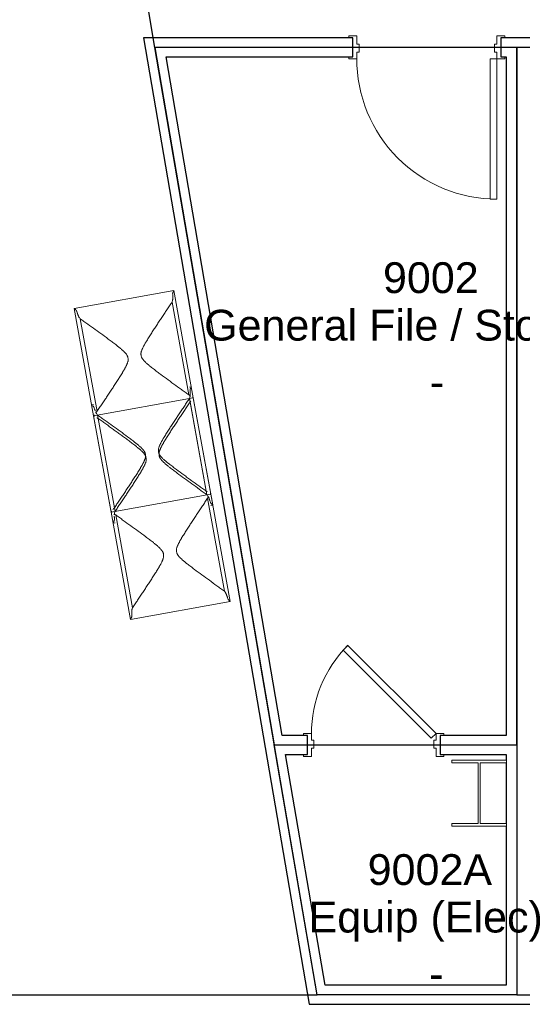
# Model space of a CAD drawing. Header units: inches. Extents: x -1 to 4727, y -3 to 1727.
# Tile 103 of 163: x 3144 to 3273, y 208 to 460. Entities that reach past the tile are written whole.
import ezdxf

# ---------------------------------------------------------------- set-up
doc = ezdxf.new("R2010")
doc.units = ezdxf.units.IN
doc.header["$LTSCALE"] = 42
doc.header["$MEASUREMENT"] = 0
doc.layers.get('0').update_dxf_attribs({"linetype": 'CONTINUOUS'})
for name, color, linetype in [('I-DOOR', 9, 'CONTINUOUS'), ('I-FURN', 8, 'CONTINUOUS'), ('I-WALL', 8, 'CONTINUOUS'), ('Room Names & IDs', 7, 'CONTINUOUS'), ('S-COLS', 7, 'CONTINUOUS'), ('triLabelLayer', 7, 'CONTINUOUS'), ('triSpaceLayer', 7, 'CONTINUOUS')]:
    doc.layers.add(name, color=color, linetype=linetype)
doc.styles.add('PDF Helvetica', font='Helvetica.ttf')
doc.styles.get("Standard").update_dxf_attribs({"font": 'romans.shx'})

# ---------------------------------------------------------------- blocks, each defined once
blk = doc.blocks.new('Single - Plain Panel - Hollow Metal Frame - 3_-0_ x 8_-6_ - Interior-6967896-FURNITURE PLAN - FLOOR 09 - EAST')
at = {"lineweight": 18}
for p, q in [((-18, 38.9375), (-16.25, 38.9375)), ((-18, 2.9375), (-18, 38.9375)), ((-16.25, 2.9375), (-16.25, 38.9375)), ((-18, 2.9375), (-20, 2.9375)), ((-20, 2.9375), (-20, 2.4375)), ((-18, 2.9375), (-16.25, 2.9375)), ((-18, 1.1875), (-18, 2.9375)), ((20, 2.9375), (18, 2.9375)), ((18, 2.9375), (18, 1.1875)), ((20, 2.4375), (20, 2.9375)), ((-20, 2.4375), (-19, 2.4375)), ((-19, 2.4375), (-19, -2.4375)), ((-17.375, 1.1875), (-18, 1.1875)), ((-17.375, -0.8125), (-17.375, 1.1875)), ((18, 1.1875), (17.375, 1.1875)), ((17.375, 1.1875), (17.375, -0.8125)), ((19, -2.4375), (19, 2.4375)), ((19, 2.4375), (20, 2.4375)), ((-19, -2.4375), (-20, -2.4375)), ((-20, -2.4375), (-20, -2.9375)), ((-18, -2.9375), (-18, -0.8125)), ((-18, -0.8125), (-17.375, -0.8125)), ((17.375, -0.8125), (18, -0.8125)), ((18, -0.8125), (18, -2.9375)), ((20, -2.4375), (19, -2.4375)), ((20, -2.9375), (20, -2.4375)), ((-20, -2.9375), (-18, -2.9375)), ((18, -2.9375), (20, -2.9375))]:
    blk.add_line(p, q, dxfattribs=at)
at = {"lineweight": 9}
blk.add_arc((-18, 2.9375), 36, 359.794694, 90, dxfattribs=at)
blk = doc.blocks.new('Bernhardt-Design_Seating_Harmony_Bench_K6D - K6D-4325180-FURNITURE PLAN - FLOOR 09 - EAST')
at = {"lineweight": 9}
for p, q in [((-28, 13), (-28, -12.99)), ((-28, 13), (-27.98, 13)), ((-28, -12.99), (-28, 13)), ((-27.98, 13), (-0.01, 13)), ((0, -12.99), (0, 13)), ((0, 13), (0, -12.99)), ((0.01, 13), (27.98, 13)), ((28, 12.51), (28, 13)), ((-0.93, 12.02), (-25.12, 12.02)), ((25.12, 12.02), (0.93, 12.02)), ((-0.93, -11.94), (-25.12, -11.94)), ((24.19, -11.94), (0.93, -11.94)), ((25.12, -11.94), (24.21, -11.94)), ((28, -12.99), (28, -12.48)), ((-27.98, -12.99), (-28, -12.99)), ((-0.01, -12.99), (-27.98, -12.99)), ((27.98, -12.99), (0.01, -12.99))]:
    blk.add_line(p, q, dxfattribs=at)
for points, knots in [([(-27.98, 13), (-27.97, 12.99), (-27.95, 12.98), (-27.92, 12.96), (-27.89, 12.93), (-27.87, 12.91), (-27.84, 12.89), (-27.81, 12.87), (-27.78, 12.85), (-27.75, 12.83), (-27.72, 12.8), (-27.69, 12.78), (-27.65, 12.76), (-27.61, 12.73), (-27.58, 12.7), (-27.54, 12.68), (-27.52, 12.67), (-27.49, 12.65), (-27.45, 12.63), (-27.41, 12.61), (-27.37, 12.59), (-27.32, 12.57), (-27.26, 12.55), (-27.21, 12.54), (-27.17, 12.53)], [-1, -1, -1, -1, -0.916667, -0.833333, -0.791667, -0.75, -0.708333, -0.666667, -0.625, -0.583333, -0.541667, -0.5, -0.458333, -0.416667, -0.375, -0.333333, -0.3125, -0.291667, -0.25, -0.208333, -0.166667, -0.125, -0.083333, 0, 0, 0, 0]), ([(0.12, 12.88), (0.12, 12.89), (0.11, 12.9), (0.09, 12.91), (0.08, 12.92)], [0.78015021, 0.78015021, 0.78015021, 0.78015021, 0.79166667, 0.83333333, 0.83333333, 0.83333333, 0.83333333]), ([(27.45, 12.63), (27.47, 12.64), (27.5, 12.66), (27.53, 12.68), (27.56, 12.69), (27.58, 12.71), (27.61, 12.73), (27.65, 12.76), (27.67, 12.77), (27.69, 12.78)], [-0.75, -0.75, -0.75, -0.75, -0.7083333, -0.6666667, -0.6458333, -0.625, -0.5833333, -0.5416667, -0.5, -0.5, -0.5, -0.5]), ([(27.7, 12.79), (27.7, 12.79), (27.72, 12.81), (27.75, 12.83), (27.78, 12.85), (27.8, 12.87), (27.81, 12.87)], [-0.4877236, -0.4877236, -0.4877236, -0.4877236, -0.4583333, -0.4166667, -0.375, -0.3333333, -0.3333333, -0.3333333, -0.3333333]), ([(-25.12, 12.02), (-25.23, 12.08), (-25.38, 12.16), (-25.57, 12.23), (-25.68, 12.27), (-25.77, 12.3), (-25.85, 12.32), (-25.97, 12.35), (-26.11, 12.38), (-26.26, 12.4), (-26.38, 12.42), (-26.47, 12.43), (-26.55, 12.45), (-26.67, 12.47), (-26.88, 12.5), (-27.05, 12.52), (-27.17, 12.53)], [0, 0, 0, 0, 0.166667, 0.25, 0.291667, 0.333333, 0.375, 0.416667, 0.5, 0.583333, 0.625, 0.666667, 0.708333, 0.75, 0.833333, 1, 1, 1, 1]), ([(-0.93, 12.02), (-1.21, 11.74), (-1.78, 11.19), (-2.92, 10.09), (-4.34, 8.72), (-6.05, 7.08), (-7.49, 5.72), (-8.51, 4.78), (-9.09, 4.25), (-9.46, 3.92), (-9.76, 3.66), (-9.99, 3.46), (-10.21, 3.27), (-10.44, 3.08), (-10.67, 2.9), (-10.91, 2.71), (-11.1, 2.56), (-11.27, 2.45), (-11.37, 2.38), (-11.45, 2.33), (-11.54, 2.27), (-11.69, 2.18), (-11.9, 2.05), (-12.12, 1.93), (-12.3, 1.86), (-12.44, 1.82), (-12.58, 1.79), (-12.78, 1.76), (-13.03, 1.75), (-13.28, 1.76), (-13.47, 1.79), (-13.61, 1.82), (-13.75, 1.86), (-13.93, 1.93), (-14.15, 2.05), (-14.37, 2.18), (-14.52, 2.27), (-14.6, 2.33), (-14.66, 2.37), (-14.73, 2.41), (-14.81, 2.46), (-14.95, 2.56), (-15.15, 2.71), (-15.38, 2.9), (-15.61, 3.08), (-15.84, 3.27), (-16.07, 3.46), (-16.29, 3.66), (-16.59, 3.92), (-16.96, 4.25), (-17.55, 4.78), (-18.27, 5.45), (-19.14, 6.26), (-20, 7.08), (-20.86, 7.9), (-21.71, 8.72), (-22.57, 9.54), (-23.42, 10.37), (-24.27, 11.19), (-24.84, 11.74), (-25.12, 12.02)], [0, 0, 0, 0, 0.037037, 0.074074, 0.148148, 0.222222, 0.296296, 0.333333, 0.351852, 0.37037, 0.37963, 0.388889, 0.398148, 0.407407, 0.416667, 0.425926, 0.435185, 0.439815, 0.444444, 0.446759, 0.449074, 0.453704, 0.462963, 0.472222, 0.476852, 0.481481, 0.486111, 0.490741, 0.5, 0.509259, 0.513889, 0.518519, 0.523148, 0.527778, 0.537037, 0.546296, 0.550926, 0.553241, 0.555556, 0.55787, 0.560185, 0.564815, 0.574074, 0.583333, 0.592593, 0.601852, 0.611111, 0.62037, 0.62963, 0.648148, 0.666667, 0.703704, 0.740741, 0.777778, 0.814815, 0.851852, 0.888889, 0.925926, 0.962963, 1, 1, 1, 1]), ([(-0.68, 12.31), (-0.71, 12.28), (-0.79, 12.19), (-0.87, 12.1), (-0.93, 12.02)], [0.7760828, 0.7760828, 0.7760828, 0.7760828, 0.8333333, 1, 1, 1, 1]), ([(25.12, 12.02), (24.84, 11.74), (24.27, 11.19), (23.14, 10.09), (21.71, 8.72), (20, 7.08), (18.56, 5.72), (17.55, 4.78), (16.96, 4.25), (16.59, 3.92), (16.29, 3.66), (16.07, 3.46), (15.84, 3.27), (15.61, 3.08), (15.38, 2.9), (15.15, 2.71), (14.95, 2.56), (14.79, 2.45), (14.68, 2.38), (14.6, 2.33), (14.52, 2.27), (14.37, 2.18), (14.15, 2.05), (13.93, 1.93), (13.75, 1.86), (13.61, 1.82), (13.47, 1.79), (13.28, 1.76), (13.03, 1.75), (12.78, 1.76), (12.58, 1.79), (12.49, 1.81), (12.44, 1.82)], [0, 0, 0, 0, 0.037037, 0.0740741, 0.1481481, 0.2222222, 0.2962963, 0.3333333, 0.3518519, 0.3703704, 0.3796296, 0.3888889, 0.3981481, 0.4074074, 0.4166667, 0.4259259, 0.4351852, 0.4398148, 0.4444444, 0.4467593, 0.4490741, 0.4537037, 0.462963, 0.4722222, 0.4768519, 0.4814815, 0.4861111, 0.4907407, 0.5, 0.5092593, 0.5138889, 0.5185185, 0.5185185, 0.5185185, 0.5185185]), ([(26.47, 12.43), (26.44, 12.43), (26.38, 12.42), (26.26, 12.4), (26.11, 12.38), (25.97, 12.35), (25.85, 12.32), (25.77, 12.3), (25.68, 12.27), (25.57, 12.23), (25.38, 12.16), (25.23, 12.08), (25.12, 12.02)], [0.3333333, 0.3333333, 0.3333333, 0.3333333, 0.375, 0.4166667, 0.5, 0.5833333, 0.625, 0.6666667, 0.7083333, 0.75, 0.8333333, 1, 1, 1, 1]), ([(27.17, 12.53), (27.05, 12.52), (26.88, 12.5), (26.67, 12.47), (26.56, 12.45), (26.51, 12.44), (26.49, 12.44)], [0, 0, 0, 0, 0.1666667, 0.25, 0.2916667, 0.3245252, 0.3245252, 0.3245252, 0.3245252]), ([(27.17, 12.53), (27.21, 12.54), (27.26, 12.55), (27.32, 12.57), (27.37, 12.59), (27.4, 12.61), (27.43, 12.62), (27.43, 12.62)], [-1, -1, -1, -1, -0.9166667, -0.875, -0.8333333, -0.7916667, -0.7698289, -0.7698289, -0.7698289, -0.7698289]), ([(11.39, 2.37), (11.37, 2.38), (11.33, 2.41), (11.25, 2.46), (11.1, 2.56), (10.91, 2.71), (10.67, 2.9), (10.52, 3.02), (10.44, 3.08)], [0.55555556, 0.55555556, 0.55555556, 0.55555556, 0.55787037, 0.56018519, 0.56481481, 0.57407407, 0.58333333, 0.59259259, 0.59259259, 0.59259259, 0.59259259]), ([(12.44, 1.82), (12.4, 1.83), (12.3, 1.86), (12.12, 1.93), (11.9, 2.05), (11.69, 2.18), (11.54, 2.27), (11.45, 2.33), (11.41, 2.35), (11.39, 2.37)], [0.51851852, 0.51851852, 0.51851852, 0.51851852, 0.52314815, 0.52777778, 0.53703704, 0.5462963, 0.55092593, 0.55324074, 0.55555556, 0.55555556, 0.55555556, 0.55555556]), ([(-25.12, -11.94), (-24.84, -11.67), (-24.27, -11.12), (-23.14, -10.02), (-21.71, -8.64), (-20, -7), (-18.56, -5.64), (-17.55, -4.7), (-16.96, -4.17), (-16.59, -3.84), (-16.29, -3.58), (-16.07, -3.39), (-15.84, -3.19), (-15.61, -3.01), (-15.38, -2.82), (-15.15, -2.63), (-14.95, -2.48), (-14.79, -2.37), (-14.68, -2.3), (-14.6, -2.25), (-14.52, -2.2), (-14.37, -2.1), (-14.15, -1.97), (-13.93, -1.86), (-13.75, -1.78), (-13.61, -1.74), (-13.47, -1.71), (-13.28, -1.69), (-13.03, -1.67), (-12.78, -1.69), (-12.58, -1.71), (-12.44, -1.74), (-12.3, -1.78), (-12.12, -1.86), (-11.9, -1.97), (-11.69, -2.1), (-11.54, -2.2), (-11.45, -2.25), (-11.39, -2.29), (-11.33, -2.33), (-11.25, -2.39), (-11.1, -2.48), (-10.91, -2.63), (-10.67, -2.82), (-10.44, -3.01), (-10.21, -3.19), (-9.99, -3.39), (-9.76, -3.58), (-9.46, -3.84), (-9.09, -4.17), (-8.51, -4.7), (-7.78, -5.37), (-6.92, -6.19), (-6.06, -7), (-5.2, -7.82), (-4.34, -8.64), (-3.49, -9.47), (-2.63, -10.29), (-1.78, -11.12), (-1.21, -11.67), (-0.93, -11.94)], [0, 0, 0, 0, 0.037037, 0.074074, 0.148148, 0.222222, 0.296296, 0.333333, 0.351852, 0.37037, 0.37963, 0.388889, 0.398148, 0.407407, 0.416667, 0.425926, 0.435185, 0.439815, 0.444444, 0.446759, 0.449074, 0.453704, 0.462963, 0.472222, 0.476852, 0.481481, 0.486111, 0.490741, 0.5, 0.509259, 0.513889, 0.518519, 0.523148, 0.527778, 0.537037, 0.546296, 0.550926, 0.553241, 0.555556, 0.55787, 0.560185, 0.564815, 0.574074, 0.583333, 0.592593, 0.601852, 0.611111, 0.62037, 0.62963, 0.648148, 0.666667, 0.703704, 0.740741, 0.777778, 0.814815, 0.851852, 0.888889, 0.925926, 0.962963, 1, 1, 1, 1]), ([(10.44, -3.01), (10.52, -2.94), (10.67, -2.82), (10.91, -2.63), (11.1, -2.48), (11.27, -2.37), (11.35, -2.32), (11.39, -2.29)], [0.40740741, 0.40740741, 0.40740741, 0.40740741, 0.41666667, 0.42592593, 0.43518519, 0.43981481, 0.44444444, 0.44444444, 0.44444444, 0.44444444]), ([(11.39, -2.29), (11.41, -2.28), (11.45, -2.25), (11.54, -2.2), (11.69, -2.1), (11.9, -1.97), (12.12, -1.86), (12.3, -1.78), (12.4, -1.76), (12.44, -1.74)], [0.44444444, 0.44444444, 0.44444444, 0.44444444, 0.44675926, 0.44907407, 0.4537037, 0.46296296, 0.47222222, 0.47685185, 0.48148148, 0.48148148, 0.48148148, 0.48148148]), ([(12.44, -1.74), (12.49, -1.73), (12.58, -1.71), (12.78, -1.69), (13.03, -1.67), (13.28, -1.69), (13.47, -1.71), (13.61, -1.74), (13.75, -1.78), (13.93, -1.86), (14.15, -1.97), (14.37, -2.1), (14.52, -2.2), (14.6, -2.25), (14.66, -2.29), (14.73, -2.33), (14.81, -2.39), (14.95, -2.48), (15.15, -2.63), (15.38, -2.82), (15.61, -3.01), (15.84, -3.19), (16.07, -3.39), (16.29, -3.58), (16.59, -3.84), (16.96, -4.17), (17.55, -4.7), (18.27, -5.37), (19.14, -6.19), (20, -7), (20.86, -7.82), (21.71, -8.64), (22.57, -9.47), (23.42, -10.29), (24.27, -11.12), (24.84, -11.67), (25.12, -11.94)], [0.4814815, 0.4814815, 0.4814815, 0.4814815, 0.4861111, 0.4907407, 0.5, 0.5092593, 0.5138889, 0.5185185, 0.5231481, 0.5277778, 0.537037, 0.5462963, 0.5509259, 0.5532407, 0.5555556, 0.5578704, 0.5601852, 0.5648148, 0.5740741, 0.5833333, 0.5925926, 0.6018519, 0.6111111, 0.6203704, 0.6296296, 0.6481481, 0.6666667, 0.7037037, 0.7407407, 0.7777778, 0.8148148, 0.8518519, 0.8888889, 0.9259259, 0.962963, 1, 1, 1, 1]), ([(8.66, -4.57), (8.8, -4.44), (9.09, -4.17), (9.46, -3.84), (9.76, -3.58), (9.99, -3.39), (10.21, -3.19), (10.37, -3.07), (10.44, -3.01)], [0.33333333, 0.33333333, 0.33333333, 0.33333333, 0.35185185, 0.37037037, 0.37962963, 0.38888889, 0.39814815, 0.40740741, 0.40740741, 0.40740741, 0.40740741]), ([(5.2, -7.82), (5.48, -7.55), (6.06, -7), (6.63, -6.46), (6.92, -6.19)], [0.18518519, 0.18518519, 0.18518519, 0.18518519, 0.22222222, 0.25925914, 0.25925914, 0.25925914, 0.25925914]), ([(-27.17, -12.49), (-27.21, -12.5), (-27.26, -12.51), (-27.32, -12.54), (-27.37, -12.55), (-27.42, -12.58), (-27.46, -12.6), (-27.5, -12.62), (-27.54, -12.65), (-27.57, -12.66), (-27.59, -12.68), (-27.62, -12.7), (-27.66, -12.73), (-27.7, -12.75), (-27.73, -12.78), (-27.76, -12.8), (-27.79, -12.83), (-27.82, -12.85), (-27.85, -12.87), (-27.88, -12.9), (-27.9, -12.92), (-27.93, -12.94), (-27.96, -12.96), (-27.98, -12.98), (-27.98, -12.99)], [-1, -1, -1, -1, -0.916667, -0.875, -0.833333, -0.791667, -0.75, -0.708333, -0.666667, -0.645833, -0.625, -0.583333, -0.541667, -0.5, -0.458333, -0.416667, -0.375, -0.333333, -0.291667, -0.25, -0.208333, -0.166667, -0.083333, 0, 0, 0, 0]), ([(-27.17, -12.49), (-27.05, -12.48), (-26.87, -12.46), (-26.67, -12.42), (-26.55, -12.4), (-26.46, -12.39), (-26.37, -12.37), (-26.25, -12.36), (-26.1, -12.33), (-25.95, -12.3), (-25.84, -12.27), (-25.75, -12.25), (-25.67, -12.22), (-25.56, -12.18), (-25.38, -12.09), (-25.22, -12.01), (-25.12, -11.94)], [0, 0, 0, 0, 0.166667, 0.25, 0.291667, 0.333333, 0.375, 0.416667, 0.5, 0.583333, 0.625, 0.666667, 0.708333, 0.75, 0.833333, 1, 1, 1, 1]), ([(-0.93, -11.94), (-0.91, -11.98), (-0.88, -12.03), (-0.83, -12.1), (-0.79, -12.15), (-0.75, -12.2), (-0.71, -12.23), (-0.69, -12.25), (-0.69, -12.26)], [0, 0, 0, 0, 0.0714286, 0.1071429, 0.1428571, 0.1785714, 0.2142857, 0.2302434, 0.2302434, 0.2302434, 0.2302434]), ([(0.57, -12.39), (0.57, -12.38), (0.59, -12.36), (0.6, -12.34), (0.62, -12.33)], [0.66898389, 0.66898389, 0.66898389, 0.66898389, 0.67857143, 0.71428571, 0.71428571, 0.71428571, 0.71428571]), ([(0.7, -12.24), (0.72, -12.23), (0.75, -12.2), (0.79, -12.15), (0.83, -12.1), (0.88, -12.03), (0.91, -11.98), (0.93, -11.94)], [0.7857143, 0.7857143, 0.7857143, 0.7857143, 0.8214286, 0.8571429, 0.8928571, 0.9285714, 1, 1, 1, 1]), ([(25.12, -11.94), (25.22, -12.01), (25.38, -12.09), (25.56, -12.18), (25.67, -12.22), (25.74, -12.25), (25.79, -12.26), (25.8, -12.26)], [0, 0, 0, 0, 0.1666667, 0.25, 0.2916667, 0.3333333, 0.3585276, 0.3585276, 0.3585276, 0.3585276]), ([(25.81, -12.26), (25.82, -12.27), (25.86, -12.28), (25.92, -12.3), (25.97, -12.31), (25.99, -12.31)], [0.35901299, 0.35901299, 0.35901299, 0.35901299, 0.375, 0.41666667, 0.44972627, 0.44972627, 0.44972627, 0.44972627]), ([(26.28, -12.36), (26.31, -12.36), (26.37, -12.37), (26.46, -12.39), (26.55, -12.4), (26.67, -12.42), (26.87, -12.46), (27.05, -12.48), (27.17, -12.49)], [0.5833333, 0.5833333, 0.5833333, 0.5833333, 0.625, 0.6666667, 0.7083333, 0.75, 0.8333333, 1, 1, 1, 1]), ([(27.55, -12.65), (27.54, -12.65), (27.52, -12.64), (27.5, -12.62), (27.46, -12.6), (27.42, -12.58), (27.37, -12.55), (27.32, -12.54), (27.27, -12.52), (27.22, -12.51), (27.2, -12.5)], [-0.3333333, -0.3333333, -0.3333333, -0.3333333, -0.3125, -0.2916667, -0.25, -0.2083333, -0.1666667, -0.125, -0.0833333, -0.0202505, -0.0202505, -0.0202505, -0.0202505]), ([(-0.17, -12.8), (-0.16, -12.82), (-0.14, -12.83), (-0.13, -12.85), (-0.12, -12.85)], [0.71428571, 0.71428571, 0.71428571, 0.71428571, 0.75, 0.76900077, 0.76900077, 0.76900077, 0.76900077]), ([(0.12, -12.85), (0.13, -12.85), (0.14, -12.83), (0.16, -12.82), (0.17, -12.8)], [0.23155295, 0.23155295, 0.23155295, 0.23155295, 0.25, 0.28571429, 0.28571429, 0.28571429, 0.28571429]), ([(27.76, -12.8), (27.75, -12.79), (27.73, -12.78), (27.7, -12.75), (27.66, -12.73), (27.63, -12.7), (27.61, -12.69), (27.6, -12.68)], [-0.5783821, -0.5783821, -0.5783821, -0.5783821, -0.5416667, -0.5, -0.4583333, -0.4166667, -0.3882007, -0.3882007, -0.3882007, -0.3882007]), ([(27.87, -12.89), (27.87, -12.89), (27.85, -12.87), (27.83, -12.85), (27.81, -12.84), (27.8, -12.84)], [-0.7439033, -0.7439033, -0.7439033, -0.7439033, -0.7083333, -0.6666667, -0.6360118, -0.6360118, -0.6360118, -0.6360118])]:
    blk.add_open_spline(points, degree=3, knots=knots, dxfattribs=at)
for points in [[(-0.08, 12.92), (-0.1, 12.91), (-0.11, 12.9), (-0.12, 12.88)], [(27.91, 12.95), (27.93, 12.96), (27.95, 12.98), (27.97, 12.99), (27.98, 13)], [(0.93, 12.02), (0.87, 12.1), (0.81, 12.17), (0.75, 12.24)], [(1.78, 11.19), (1.5, 11.47), (1.21, 11.74), (0.93, 12.02)], [(2.63, 10.37), (2.35, 10.64), (2.07, 10.92), (1.78, 11.19)], [(3.49, 9.54), (3.2, 9.82), (2.92, 10.09), (2.63, 10.37)], [(4.34, 8.72), (4.06, 9), (3.77, 9.27), (3.49, 9.54)], [(5.2, 7.9), (4.91, 8.17), (4.63, 8.45), (4.34, 8.72)], [(6.06, 7.08), (5.77, 7.35), (5.48, 7.63), (5.2, 7.9)], [(6.92, 6.26), (6.63, 6.53), (6.34, 6.81), (6.06, 7.08)], [(7.78, 5.45), (7.49, 5.72), (7.2, 5.99), (6.92, 6.26)], [(8.66, 4.65), (8.36, 4.91), (8.07, 5.18), (7.78, 5.45)], [(9.54, 3.85), (9.39, 3.98), (9.09, 4.25), (8.8, 4.51), (8.66, 4.65)], [(10.44, 3.08), (10.37, 3.15), (10.21, 3.27), (9.99, 3.46), (9.76, 3.66), (9.61, 3.79), (9.54, 3.85)], [(7.78, -5.37), (8.07, -5.1), (8.36, -4.84), (8.66, -4.57)], [(6.92, -6.19), (7.2, -5.91), (7.49, -5.64), (7.78, -5.37)], [(2.63, -10.29), (2.92, -10.02), (3.2, -9.74), (3.49, -9.47)], [(3.49, -9.47), (3.77, -9.19), (4.06, -8.92), (4.34, -8.64)], [(4.34, -8.64), (4.63, -8.37), (4.91, -8.1), (5.2, -7.82)], [(0.93, -11.94), (1.21, -11.67), (1.5, -11.39), (1.78, -11.12)], [(1.78, -11.12), (2.07, -10.84), (2.35, -10.57), (2.63, -10.29)], [(27.98, -12.99), (27.98, -12.98), (27.96, -12.96), (27.94, -12.94), (27.92, -12.93)]]:
    blk.add_open_spline(points, degree=3, dxfattribs=at)
blk = doc.blocks.new('Bernhardt-Design_Seating_Harmony_Bench_K6D - K6D-V307-FURNITURE PLAN - FLOOR 09 - EAST')
at = {"lineweight": 9}
for p, q in [((-28, 13), (-28, 12.51)), ((-27.98, 13), (-0.01, 13)), ((0, -12.99), (0, 13)), ((0, 13), (0, -12.99)), ((0.01, 13), (27.98, 13)), ((27.98, 13), (28, 13)), ((28, -12.99), (28, 13)), ((28, 13), (28, -12.99)), ((-0.93, 12.02), (-25.12, 12.02)), ((25.12, 12.02), (0.93, 12.02)), ((-28, -12.48), (-28, -12.99)), ((-24.21, -11.94), (-25.12, -11.94)), ((-0.93, -11.94), (-24.19, -11.94)), ((25.12, -11.94), (0.93, -11.94)), ((-0.01, -12.99), (-27.98, -12.99)), ((27.98, -12.99), (0.01, -12.99)), ((28, -12.99), (27.98, -12.99))]:
    blk.add_line(p, q, dxfattribs=at)
for points in [[(-27.98, 13), (-27.97, 12.99), (-27.95, 12.98), (-27.93, 12.96), (-27.91, 12.95)], [(-0.08, 12.92), (-0.1, 12.91), (-0.11, 12.9), (-0.12, 12.88)], [(-2.63, 10.37), (-3.2, 9.82), (-3.77, 9.27), (-4.34, 8.72)], [(-1.78, 11.19), (-2.07, 10.92), (-2.35, 10.64), (-2.63, 10.37)], [(-0.93, 12.02), (-1.21, 11.74), (-1.5, 11.47), (-1.78, 11.19)], [(-0.75, 12.24), (-0.81, 12.17), (-0.87, 12.1), (-0.93, 12.02)], [(-5.2, 7.9), (-5.48, 7.63), (-5.77, 7.35), (-6.06, 7.08)], [(-4.34, 8.72), (-4.63, 8.45), (-4.91, 8.17), (-5.2, 7.9)], [(-7.78, 5.45), (-8.07, 5.18), (-8.36, 4.91), (-8.66, 4.65)], [(-6.06, 7.08), (-6.63, 6.53), (-7.2, 5.99), (-7.78, 5.45)], [(-9.54, 3.85), (-9.61, 3.79), (-9.76, 3.66), (-9.99, 3.46), (-10.21, 3.27), (-10.37, 3.15), (-10.44, 3.08)], [(-8.66, 4.65), (-8.8, 4.51), (-9.09, 4.25), (-9.39, 3.98), (-9.54, 3.85)], [(-10.44, -3.01), (-10.37, -3.07), (-10.21, -3.19), (-9.99, -3.39), (-9.76, -3.58), (-9.61, -3.71), (-9.54, -3.78)], [(-9.54, -3.78), (-9.39, -3.91), (-9.09, -4.17), (-8.8, -4.44), (-8.66, -4.57)], [(-8.66, -4.57), (-8.36, -4.84), (-8.07, -5.1), (-7.78, -5.37)], [(-7.78, -5.37), (-7.49, -5.64), (-7.21, -5.91), (-6.92, -6.19)], [(-6.92, -6.19), (-6.63, -6.46), (-6.34, -6.73), (-6.06, -7)], [(-6.06, -7), (-5.77, -7.28), (-5.48, -7.55), (-5.2, -7.82)], [(-5.2, -7.82), (-4.91, -8.1), (-4.63, -8.37), (-4.34, -8.64)], [(-4.34, -8.64), (-4.06, -8.92), (-3.77, -9.19), (-3.49, -9.47)], [(-3.49, -9.47), (-3.2, -9.74), (-2.63, -10.29), (-2.07, -10.84), (-1.78, -11.12)], [(-1.78, -11.12), (-1.5, -11.39), (-1.21, -11.67), (-0.93, -11.94)], [(-27.92, -12.93), (-27.94, -12.94), (-27.96, -12.96), (-27.98, -12.98), (-27.98, -12.99)]]:
    blk.add_open_spline(points, degree=3, dxfattribs=at)
for points, knots in [([(-27.81, 12.87), (-27.8, 12.87), (-27.78, 12.85), (-27.75, 12.83), (-27.72, 12.81), (-27.7, 12.79), (-27.7, 12.79)], [-0.6666667, -0.6666667, -0.6666667, -0.6666667, -0.625, -0.5833333, -0.5416667, -0.5122764, -0.5122764, -0.5122764, -0.5122764]), ([(-27.69, 12.78), (-27.67, 12.77), (-27.65, 12.76), (-27.61, 12.73), (-27.58, 12.7), (-27.54, 12.68), (-27.52, 12.67), (-27.49, 12.65), (-27.47, 12.64), (-27.45, 12.63)], [-0.5, -0.5, -0.5, -0.5, -0.4583333, -0.4166667, -0.375, -0.3333333, -0.3125, -0.2916667, -0.25, -0.25, -0.25, -0.25]), ([(0.12, 12.88), (0.12, 12.89), (0.11, 12.9), (0.09, 12.91), (0.08, 12.92)], [0.77961193, 0.77961193, 0.77961193, 0.77961193, 0.79166667, 0.83333333, 0.83333333, 0.83333333, 0.83333333]), ([(27.17, 12.53), (27.21, 12.54), (27.26, 12.55), (27.32, 12.57), (27.37, 12.59), (27.41, 12.61), (27.45, 12.63), (27.5, 12.66), (27.53, 12.68), (27.56, 12.69), (27.58, 12.71), (27.61, 12.73), (27.65, 12.76), (27.69, 12.78), (27.72, 12.8), (27.75, 12.83), (27.78, 12.85), (27.81, 12.87), (27.84, 12.89), (27.87, 12.91), (27.89, 12.93), (27.92, 12.96), (27.95, 12.98), (27.97, 12.99), (27.98, 13)], [-1, -1, -1, -1, -0.916667, -0.875, -0.833333, -0.791667, -0.75, -0.708333, -0.666667, -0.645833, -0.625, -0.583333, -0.541667, -0.5, -0.458333, -0.416667, -0.375, -0.333333, -0.291667, -0.25, -0.208333, -0.166667, -0.083333, 0, 0, 0, 0]), ([(-27.37, 12.59), (-27.35, 12.58), (-27.32, 12.57), (-27.26, 12.55), (-27.21, 12.54), (-27.17, 12.53)], [-0.1666667, -0.1666667, -0.1666667, -0.1666667, -0.125, -0.0833333, 0, 0, 0, 0]), ([(-26.49, 12.44), (-26.51, 12.44), (-26.56, 12.45), (-26.67, 12.47), (-26.88, 12.5), (-27.05, 12.52), (-27.17, 12.53)], [0.6754748, 0.6754748, 0.6754748, 0.6754748, 0.7083333, 0.75, 0.8333333, 1, 1, 1, 1]), ([(-25.12, 12.02), (-25.23, 12.08), (-25.38, 12.16), (-25.57, 12.23), (-25.68, 12.27), (-25.77, 12.3), (-25.85, 12.32), (-25.97, 12.35), (-26.11, 12.38), (-26.26, 12.4), (-26.38, 12.42), (-26.44, 12.43), (-26.47, 12.43)], [0, 0, 0, 0, 0.1666667, 0.25, 0.2916667, 0.3333333, 0.375, 0.4166667, 0.5, 0.5833333, 0.625, 0.6666667, 0.6666667, 0.6666667, 0.6666667]), ([(-12.44, 1.82), (-12.49, 1.81), (-12.58, 1.79), (-12.78, 1.76), (-13.03, 1.75), (-13.28, 1.76), (-13.47, 1.79), (-13.61, 1.82), (-13.75, 1.86), (-13.93, 1.93), (-14.15, 2.05), (-14.37, 2.18), (-14.52, 2.27), (-14.6, 2.33), (-14.66, 2.37), (-14.73, 2.41), (-14.81, 2.46), (-14.95, 2.56), (-15.15, 2.71), (-15.38, 2.9), (-15.61, 3.08), (-15.84, 3.27), (-16.07, 3.46), (-16.29, 3.66), (-16.59, 3.92), (-16.96, 4.25), (-17.55, 4.78), (-18.27, 5.45), (-19.14, 6.26), (-20, 7.08), (-20.86, 7.9), (-21.71, 8.72), (-22.57, 9.54), (-23.42, 10.37), (-24.27, 11.19), (-24.84, 11.74), (-25.12, 12.02)], [0.4814815, 0.4814815, 0.4814815, 0.4814815, 0.4861111, 0.4907407, 0.5, 0.5092593, 0.5138889, 0.5185185, 0.5231481, 0.5277778, 0.537037, 0.5462963, 0.5509259, 0.5532407, 0.5555556, 0.5578704, 0.5601852, 0.5648148, 0.5740741, 0.5833333, 0.5925926, 0.6018519, 0.6111111, 0.6203704, 0.6296296, 0.6481481, 0.6666667, 0.7037037, 0.7407407, 0.7777778, 0.8148148, 0.8518519, 0.8888889, 0.9259259, 0.962963, 1, 1, 1, 1]), ([(0.93, 12.02), (0.87, 12.1), (0.79, 12.19), (0.71, 12.28), (0.68, 12.31)], [0, 0, 0, 0, 0.1666667, 0.2239172, 0.2239172, 0.2239172, 0.2239172]), ([(25.12, 12.02), (24.84, 11.74), (24.27, 11.19), (23.14, 10.09), (21.71, 8.72), (20, 7.08), (18.56, 5.72), (17.55, 4.78), (16.96, 4.25), (16.59, 3.92), (16.29, 3.66), (16.07, 3.46), (15.84, 3.27), (15.61, 3.08), (15.38, 2.9), (15.15, 2.71), (14.95, 2.56), (14.79, 2.45), (14.68, 2.38), (14.6, 2.33), (14.52, 2.27), (14.37, 2.18), (14.15, 2.05), (13.93, 1.93), (13.75, 1.86), (13.61, 1.82), (13.47, 1.79), (13.28, 1.76), (13.03, 1.75), (12.78, 1.76), (12.58, 1.79), (12.44, 1.82), (12.3, 1.86), (12.12, 1.93), (11.9, 2.05), (11.69, 2.18), (11.54, 2.27), (11.45, 2.33), (11.39, 2.37), (11.33, 2.41), (11.25, 2.46), (11.1, 2.56), (10.91, 2.71), (10.67, 2.9), (10.44, 3.08), (10.21, 3.27), (9.99, 3.46), (9.76, 3.66), (9.46, 3.92), (9.09, 4.25), (8.51, 4.78), (7.78, 5.45), (6.92, 6.26), (6.06, 7.08), (5.2, 7.9), (4.34, 8.72), (3.49, 9.54), (2.63, 10.37), (1.78, 11.19), (1.21, 11.74), (0.93, 12.02)], [0, 0, 0, 0, 0.037037, 0.074074, 0.148148, 0.222222, 0.296296, 0.333333, 0.351852, 0.37037, 0.37963, 0.388889, 0.398148, 0.407407, 0.416667, 0.425926, 0.435185, 0.439815, 0.444444, 0.446759, 0.449074, 0.453704, 0.462963, 0.472222, 0.476852, 0.481481, 0.486111, 0.490741, 0.5, 0.509259, 0.513889, 0.518519, 0.523148, 0.527778, 0.537037, 0.546296, 0.550926, 0.553241, 0.555556, 0.55787, 0.560185, 0.564815, 0.574074, 0.583333, 0.592593, 0.601852, 0.611111, 0.62037, 0.62963, 0.648148, 0.666667, 0.703704, 0.740741, 0.777778, 0.814815, 0.851852, 0.888889, 0.925926, 0.962963, 1, 1, 1, 1]), ([(27.17, 12.53), (27.05, 12.52), (26.88, 12.5), (26.67, 12.47), (26.55, 12.45), (26.47, 12.43), (26.38, 12.42), (26.26, 12.4), (26.11, 12.38), (25.97, 12.35), (25.85, 12.32), (25.77, 12.3), (25.68, 12.27), (25.57, 12.23), (25.38, 12.16), (25.23, 12.08), (25.12, 12.02)], [0, 0, 0, 0, 0.166667, 0.25, 0.291667, 0.333333, 0.375, 0.416667, 0.5, 0.583333, 0.625, 0.666667, 0.708333, 0.75, 0.833333, 1, 1, 1, 1]), ([(-10.44, 3.08), (-10.52, 3.02), (-10.67, 2.9), (-10.91, 2.71), (-11.1, 2.56), (-11.27, 2.45), (-11.35, 2.39), (-11.39, 2.37)], [0.40740741, 0.40740741, 0.40740741, 0.40740741, 0.41666667, 0.42592593, 0.43518519, 0.43981481, 0.44444444, 0.44444444, 0.44444444, 0.44444444]), ([(-11.39, 2.37), (-11.41, 2.35), (-11.45, 2.33), (-11.54, 2.27), (-11.69, 2.18), (-11.9, 2.05), (-12.12, 1.93), (-12.3, 1.86), (-12.4, 1.83), (-12.44, 1.82)], [0.44444444, 0.44444444, 0.44444444, 0.44444444, 0.44675926, 0.44907407, 0.4537037, 0.46296296, 0.47222222, 0.47685185, 0.48148148, 0.48148148, 0.48148148, 0.48148148]), ([(-25.12, -11.94), (-24.84, -11.67), (-24.27, -11.12), (-23.14, -10.02), (-21.71, -8.64), (-20, -7), (-18.56, -5.64), (-17.55, -4.7), (-16.96, -4.17), (-16.59, -3.84), (-16.29, -3.58), (-16.07, -3.39), (-15.84, -3.19), (-15.61, -3.01), (-15.38, -2.82), (-15.15, -2.63), (-14.95, -2.48), (-14.79, -2.37), (-14.68, -2.3), (-14.6, -2.25), (-14.52, -2.2), (-14.37, -2.1), (-14.15, -1.97), (-13.93, -1.86), (-13.75, -1.78), (-13.61, -1.74), (-13.47, -1.71), (-13.28, -1.69), (-13.03, -1.67), (-12.78, -1.69), (-12.58, -1.71), (-12.49, -1.73), (-12.44, -1.74)], [0, 0, 0, 0, 0.037037, 0.0740741, 0.1481481, 0.2222222, 0.2962963, 0.3333333, 0.3518519, 0.3703704, 0.3796296, 0.3888889, 0.3981481, 0.4074074, 0.4166667, 0.4259259, 0.4351852, 0.4398148, 0.4444444, 0.4467593, 0.4490741, 0.4537037, 0.462963, 0.4722222, 0.4768519, 0.4814815, 0.4861111, 0.4907407, 0.5, 0.5092593, 0.5138889, 0.5185185, 0.5185185, 0.5185185, 0.5185185]), ([(-12.44, -1.74), (-12.4, -1.76), (-12.3, -1.78), (-12.12, -1.86), (-11.9, -1.97), (-11.69, -2.1), (-11.54, -2.2), (-11.45, -2.25), (-11.41, -2.28), (-11.39, -2.29)], [0.51851852, 0.51851852, 0.51851852, 0.51851852, 0.52314815, 0.52777778, 0.53703704, 0.5462963, 0.55092593, 0.55324074, 0.55555556, 0.55555556, 0.55555556, 0.55555556]), ([(-11.39, -2.29), (-11.37, -2.3), (-11.33, -2.33), (-11.25, -2.39), (-11.1, -2.48), (-10.91, -2.63), (-10.67, -2.82), (-10.52, -2.94), (-10.44, -3.01)], [0.55555556, 0.55555556, 0.55555556, 0.55555556, 0.55787037, 0.56018519, 0.56481481, 0.57407407, 0.58333333, 0.59259259, 0.59259259, 0.59259259, 0.59259259]), ([(0.93, -11.94), (1.21, -11.67), (1.78, -11.12), (2.92, -10.02), (4.34, -8.64), (6.05, -7), (7.49, -5.64), (8.51, -4.7), (9.09, -4.17), (9.46, -3.84), (9.76, -3.58), (9.99, -3.39), (10.21, -3.19), (10.44, -3.01), (10.67, -2.82), (10.91, -2.63), (11.1, -2.48), (11.27, -2.37), (11.37, -2.3), (11.45, -2.25), (11.54, -2.2), (11.69, -2.1), (11.9, -1.97), (12.12, -1.86), (12.3, -1.78), (12.44, -1.74), (12.58, -1.71), (12.78, -1.69), (13.03, -1.67), (13.28, -1.69), (13.47, -1.71), (13.61, -1.74), (13.75, -1.78), (13.93, -1.86), (14.15, -1.97), (14.37, -2.1), (14.52, -2.2), (14.6, -2.25), (14.66, -2.29), (14.73, -2.33), (14.81, -2.39), (14.95, -2.48), (15.15, -2.63), (15.38, -2.82), (15.61, -3.01), (15.84, -3.19), (16.07, -3.39), (16.29, -3.58), (16.59, -3.84), (16.96, -4.17), (17.55, -4.7), (18.27, -5.37), (19.14, -6.19), (20, -7), (20.86, -7.82), (21.71, -8.64), (22.57, -9.47), (23.42, -10.29), (24.27, -11.12), (24.84, -11.67), (25.12, -11.94)], [0, 0, 0, 0, 0.037037, 0.074074, 0.148148, 0.222222, 0.296296, 0.333333, 0.351852, 0.37037, 0.37963, 0.388889, 0.398148, 0.407407, 0.416667, 0.425926, 0.435185, 0.439815, 0.444444, 0.446759, 0.449074, 0.453704, 0.462963, 0.472222, 0.476852, 0.481481, 0.486111, 0.490741, 0.5, 0.509259, 0.513889, 0.518519, 0.523148, 0.527778, 0.537037, 0.546296, 0.550926, 0.553241, 0.555556, 0.55787, 0.560185, 0.564815, 0.574074, 0.583333, 0.592593, 0.601852, 0.611111, 0.62037, 0.62963, 0.648148, 0.666667, 0.703704, 0.740741, 0.777778, 0.814815, 0.851852, 0.888889, 0.925926, 0.962963, 1, 1, 1, 1]), ([(-27.2, -12.5), (-27.22, -12.51), (-27.27, -12.52), (-27.32, -12.54), (-27.37, -12.55), (-27.42, -12.58), (-27.46, -12.6), (-27.5, -12.62), (-27.53, -12.64), (-27.55, -12.65)], [-0.9797495, -0.9797495, -0.9797495, -0.9797495, -0.9166667, -0.875, -0.8333333, -0.7916667, -0.75, -0.7083333, -0.6666667, -0.6666667, -0.6666667, -0.6666667]), ([(-27.17, -12.49), (-27.05, -12.48), (-26.87, -12.46), (-26.67, -12.42), (-26.55, -12.4), (-26.46, -12.39), (-26.37, -12.37), (-26.31, -12.36), (-26.28, -12.36)], [0, 0, 0, 0, 0.1666667, 0.25, 0.2916667, 0.3333333, 0.375, 0.4166667, 0.4166667, 0.4166667, 0.4166667]), ([(-25.99, -12.31), (-25.97, -12.31), (-25.92, -12.3), (-25.86, -12.28), (-25.82, -12.27), (-25.81, -12.26)], [0.55027373, 0.55027373, 0.55027373, 0.55027373, 0.58333333, 0.625, 0.64098701, 0.64098701, 0.64098701, 0.64098701]), ([(-25.8, -12.26), (-25.79, -12.26), (-25.74, -12.25), (-25.67, -12.22), (-25.56, -12.18), (-25.38, -12.09), (-25.22, -12.01), (-25.12, -11.94)], [0.6414724, 0.6414724, 0.6414724, 0.6414724, 0.6666667, 0.7083333, 0.75, 0.8333333, 1, 1, 1, 1]), ([(-0.93, -11.94), (-0.91, -11.98), (-0.88, -12.03), (-0.83, -12.1), (-0.79, -12.15), (-0.75, -12.2), (-0.72, -12.23), (-0.7, -12.24)], [0, 0, 0, 0, 0.0714286, 0.1071429, 0.1428571, 0.1785714, 0.2142857, 0.2142857, 0.2142857, 0.2142857]), ([(-0.62, -12.33), (-0.6, -12.34), (-0.59, -12.36), (-0.57, -12.38), (-0.57, -12.39)], [0.28571429, 0.28571429, 0.28571429, 0.28571429, 0.32142857, 0.33101611, 0.33101611, 0.33101611, 0.33101611]), ([(0.69, -12.26), (0.69, -12.25), (0.71, -12.23), (0.75, -12.2), (0.79, -12.15), (0.83, -12.1), (0.88, -12.03), (0.91, -11.98), (0.93, -11.94)], [0.7697566, 0.7697566, 0.7697566, 0.7697566, 0.7857143, 0.8214286, 0.8571429, 0.8928571, 0.9285714, 1, 1, 1, 1]), ([(25.12, -11.94), (25.22, -12.01), (25.38, -12.09), (25.56, -12.18), (25.67, -12.22), (25.75, -12.25), (25.84, -12.27), (25.95, -12.3), (26.1, -12.33), (26.25, -12.36), (26.37, -12.37), (26.46, -12.39), (26.55, -12.4), (26.67, -12.42), (26.87, -12.46), (27.05, -12.48), (27.17, -12.49)], [0, 0, 0, 0, 0.166667, 0.25, 0.291667, 0.333333, 0.375, 0.416667, 0.5, 0.583333, 0.625, 0.666667, 0.708333, 0.75, 0.833333, 1, 1, 1, 1]), ([(27.98, -12.99), (27.98, -12.98), (27.96, -12.96), (27.93, -12.94), (27.9, -12.92), (27.88, -12.9), (27.85, -12.87), (27.82, -12.85), (27.79, -12.83), (27.76, -12.8), (27.73, -12.78), (27.7, -12.75), (27.66, -12.73), (27.62, -12.7), (27.59, -12.68), (27.55, -12.65), (27.52, -12.64), (27.5, -12.62), (27.46, -12.6), (27.42, -12.58), (27.37, -12.55), (27.32, -12.54), (27.26, -12.51), (27.21, -12.5), (27.17, -12.49)], [-1, -1, -1, -1, -0.916667, -0.833333, -0.791667, -0.75, -0.708333, -0.666667, -0.625, -0.583333, -0.541667, -0.5, -0.458333, -0.416667, -0.375, -0.333333, -0.3125, -0.291667, -0.25, -0.208333, -0.166667, -0.125, -0.083333, 0, 0, 0, 0]), ([(-27.82, -12.85), (-27.83, -12.86), (-27.85, -12.87), (-27.87, -12.89), (-27.87, -12.89)], [-0.33333333, -0.33333333, -0.33333333, -0.33333333, -0.29166667, -0.25609675, -0.25609675, -0.25609675, -0.25609675]), ([(-27.57, -12.66), (-27.57, -12.67), (-27.59, -12.68), (-27.62, -12.7), (-27.66, -12.73), (-27.68, -12.75), (-27.7, -12.75)], [-0.6458333, -0.6458333, -0.6458333, -0.6458333, -0.625, -0.5833333, -0.5416667, -0.5, -0.5, -0.5, -0.5]), ([(-0.17, -12.8), (-0.16, -12.82), (-0.14, -12.83), (-0.13, -12.85), (-0.12, -12.85)], [0.71428571, 0.71428571, 0.71428571, 0.71428571, 0.75, 0.76844705, 0.76844705, 0.76844705, 0.76844705]), ([(0.12, -12.85), (0.13, -12.85), (0.14, -12.83), (0.16, -12.82), (0.17, -12.8)], [0.23099923, 0.23099923, 0.23099923, 0.23099923, 0.25, 0.28571429, 0.28571429, 0.28571429, 0.28571429])]:
    blk.add_open_spline(points, degree=3, knots=knots, dxfattribs=at)
blk = doc.blocks.new('Single - Plain Panel - Hollow Metal Frame - 2_-8_ x 7_-0_ - Interior-8023409-FURNITURE PLAN - FLOOR 09 - EAST')
at = {"lineweight": 18}
for p, q in [((-18, 2.44), (-18, 2.94)), ((-18, 2.94), (-16, 2.94)), ((-16, 2.94), (-16, 0.81)), ((16, 2.94), (18, 2.94)), ((16, 0.81), (16, 2.94)), ((18, 2.94), (18, 2.44)), ((-17, 2.44), (-18, 2.44)), ((-17, -2.44), (-17, 2.44)), ((-16, 0.81), (-15.38, 0.81)), ((-15.38, 0.81), (-15.38, -1.19)), ((15.37, 0.81), (16, 0.81)), ((15.37, -1.19), (15.37, 0.81)), ((17, 2.44), (17, -2.44)), ((18, 2.44), (17, 2.44)), ((-18, -2.44), (-17, -2.44)), ((-18, -2.94), (-18, -2.44)), ((-16, -1.19), (-16, -2.94)), ((-15.38, -1.19), (-16, -1.19)), ((-16, -2.94), (-14.76, -1.7)), ((-14.76, -1.7), (7.86, -24.33)), ((16, -1.19), (15.37, -1.19)), ((16, -2.94), (16, -1.19)), ((17, -2.44), (18, -2.44)), ((18, -2.44), (18, -2.94)), ((-16, -2.94), (-18, -2.94)), ((-16, -2.94), (6.63, -25.56)), ((18, -2.94), (16, -2.94)), ((6.63, -25.56), (7.86, -24.33))]:
    blk.add_line(p, q, dxfattribs=at)
at = {"lineweight": 9}
blk.add_arc((-16, -2.94), 32, 315, 0.231, dxfattribs=at)
blk = doc.blocks.new('W-Wide Flange-Column - W14X100-2731370-FURNITURE PLAN - FLOOR 09 - EAST')
at = {"lineweight": 18}
for p, q in [((7, 8.5), (-7, 8.5)), ((-7, 8.5), (-7, 7.79)), ((-7, 7.79), (-0.22, 7.79)), ((-0.22, 7.79), (-0.22, -7.79)), ((0.22, -7.79), (0.22, 7.79)), ((0.22, 7.79), (7, 7.79)), ((7, 7.79), (7, 8.5)), ((-0.22, -7.79), (-7, -7.79)), ((-7, -7.79), (-7, -8.5)), ((-7, -8.5), (7, -8.5)), ((7, -7.79), (0.22, -7.79)), ((7, -8.5), (7, -7.79))]:
    blk.add_line(p, q, dxfattribs=at)
blk = doc.blocks.new('columns')
at = {"layer": 'S-COLS'}
blk.add_blockref('W-Wide Flange-Column - W14X100-2731370-FURNITURE PLAN - FLOOR 09 - EAST', (3729.63, -158), dxfattribs=at)

msp = doc.modelspace()

# ---------------------------------------------------------------- linework, layer by layer
at = {"layer": 'I-WALL'}
for p, q in [((3229.58, 455.81), (3175.88, 455.81)), ((3175.88, 455.81), (3218.34, 207.81)), ((3229.58, 450.94), (3229.58, 455.81)), ((3267.58, 455.81), (3267.58, 450.94)), ((3472.68, 455.81), (3267.58, 455.81)), ((3181.66, 450.94), (3229.58, 450.94)), ((3211.47, 276.81), (3181.66, 450.94)), ((3267.58, 450.94), (3268.95, 450.94)), ((3268.95, 450.94), (3268.95, 276.81)), ((3217.95, 276.81), (3211.47, 276.81)), ((3217.95, 271.94), (3217.95, 276.81)), ((3268.95, 276.81), (3251.95, 276.81)), ((3251.95, 276.81), (3251.95, 271.94)), ((3222.45, 212.69), (3212.31, 271.94)), ((3212.31, 271.94), (3217.95, 271.94)), ((3251.95, 271.94), (3268.95, 271.94)), ((3268.95, 271.94), (3268.95, 270.5)), ((3268.95, 269.79), (3268.95, 254.21)), ((3268.95, 253.5), (3268.95, 212.69)), ((3268.95, 212.69), (3222.45, 212.69)), ((3218.34, 207.81), (3424.41, 207.81))]:
    msp.add_line(p, q, dxfattribs=at)
at = {"layer": 'triSpaceLayer'}
for points in [[(3220.4, 210.25), (3178.77, 453.37), (3164.48, 538.65), (3158.21, 576.06), (2913.28, 576.06), (2913.28, 210.25)], [(3209.42, 274.37), (3271.7, 274.37), (3271.7, 453.37), (3178.77, 453.37)], [(3271.7, 210.25), (3610.63, 210.25), (3610.63, 271.37), (3637.24, 271.37), (3637.24, 407.17), (3638.49, 406.94), (3638.49, 454.56), (3475.43, 454.56), (3475.43, 453.37), (3271.7, 453.37)], [(3209.42, 274.37), (3271.7, 274.37), (3271.7, 210.25), (3220.4, 210.25)]]:
    msp.add_lwpolyline(points, close=True, dxfattribs=at)

# ---------------------------------------------------------------- block references
at = {"layer": 'I-DOOR', "rotation": 180}
for name, p in [('Single - Plain Panel - Hollow Metal Frame - 3_-0_ x 8_-6_ - Interior-6967896-FURNITURE PLAN - FLOOR 09 - EAST', (3248.58, 453.37)), ('Single - Plain Panel - Hollow Metal Frame - 2_-8_ x 7_-0_ - Interior-8023409-FURNITURE PLAN - FLOOR 09 - EAST', (3234.95, 274.37))]:
    msp.add_blockref(name, p, dxfattribs=at)
at = {"layer": 'I-FURN', "rotation": 280.2594269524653}
for name, p in [('Bernhardt-Design_Seating_Harmony_Bench_K6D - K6D-4325180-FURNITURE PLAN - FLOOR 09 - EAST', (3175.83, 361.16)), ('Bernhardt-Design_Seating_Harmony_Bench_K6D - K6D-V307-FURNITURE PLAN - FLOOR 09 - EAST', (3180.3, 336.43))]:
    msp.add_blockref(name, p, dxfattribs=at)
at = {"layer": 'S-COLS'}
msp.add_blockref('columns', (-467.63, 420), dxfattribs=at)

# ---------------------------------------------------------------- texts
at = {"layer": 'Room Names & IDs', "attachment_point": 4, "style": 'PDF Helvetica'}
for s, insert, char_height in [('9002', (3237.32, 394.22), 7.902), ('General File / Storage', (3191.41, 380.89), 7.9024), ('-', (3249.34, 367.55), 7.9), ('9002A', (3233.39, 242.33), 7.902), ('Equip (Elec)', (3218.22, 229), 7.9024), ('-', (3249.18, 215.67), 7.9)]:
    msp.add_mtext(s, dxfattribs=dict(at, insert=insert, char_height=char_height))
at = {"layer": 'triLabelLayer', "color": 7, "char_height": 10, "attachment_point": 5}
for insert in [(3240.73, 393.71), (3240.56, 242.31)]:
    msp.add_mtext('{\\fSansSerif;\\H0.01;}', dxfattribs=dict(at, insert=insert))

doc.saveas('drawing.dxf')
